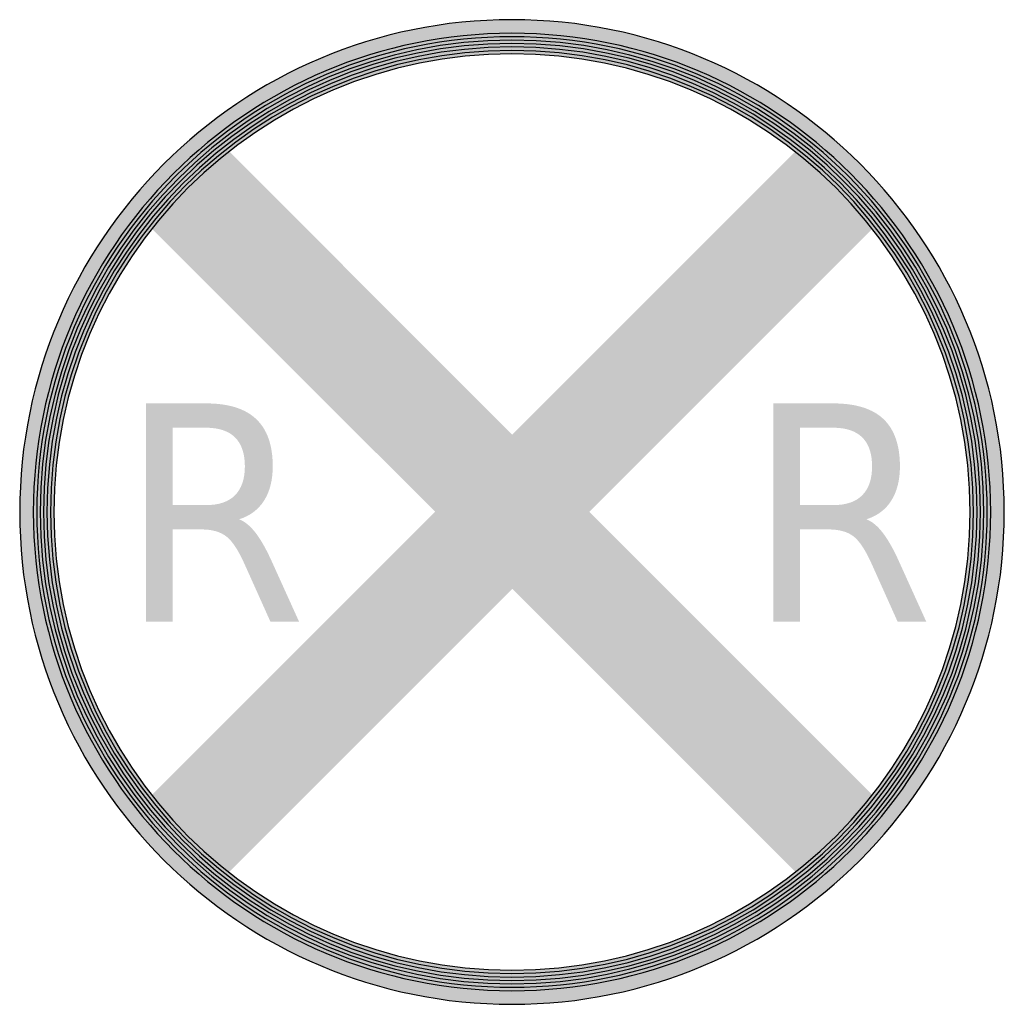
# Model space of a CAD drawing. Header units: inches. Extents: x -0.5 to 0.5, y -0.5 to 0.5.
import ezdxf

# ---------------------------------------------------------------- set-up
doc = ezdxf.new("R2010")
doc.units = ezdxf.units.IN
doc.header["$MEASUREMENT"] = 0

msp = doc.modelspace()

# ---------------------------------------------------------------- hatches: boundary and pattern name
h = msp.add_hatch(color=7)
edge = h.paths.add_edge_path()
edge.add_spline(control_points=[(0.5, 0), (0.5, -0.2761), (0.2761, -0.5), (0, -0.5), (-0.2761, -0.5), (-0.5, -0.2761), (-0.5, 0), (-0.5, 0.2761), (-0.2761, 0.5), (0, 0.5), (0.2761, 0.5), (0.5, 0.2761), (0.5, 0)], knot_values=[0, 0, 0, 0, 1, 1, 1, 2, 2, 2, 3, 3, 3, 4, 4, 4, 4], degree=3, periodic=0)
edge = h.paths.add_edge_path(flags=0)
edge.add_spline(control_points=[(0.4654, 0), (0.4654, -0.257), (0.257, -0.4654), (0, -0.4654), (-0.257, -0.4654), (-0.4654, -0.257), (-0.4654, 0), (-0.4654, 0.257), (-0.257, 0.4654), (0, 0.4654), (0.257, 0.4654), (0.4654, 0.257), (0.4654, 0)], knot_values=[0, 0, 0, 0, 1, 1, 1, 2, 2, 2, 3, 3, 3, 4, 4, 4, 4], degree=3, periodic=0)
for points in [[(0.2948, 0.3731), (-0.378, -0.2997), (-0.2997, -0.378), (0.3731, 0.2948), (0.2948, 0.3731)], [(-0.3778, 0.2999), (0.2951, -0.3729), (0.3734, -0.2946), (-0.2994, 0.3783), (-0.3778, 0.2999)]]:
    msp.add_hatch(color=7).paths.add_polyline_path(points)
h = msp.add_hatch(color=7)
edge = h.paths.add_edge_path()
edge.add_spline(control_points=[(-0.2771, -0.0074), (-0.2713, -0.0096), (-0.2657, -0.0143), (-0.2602, -0.0214), (-0.2548, -0.0285), (-0.2493, -0.0383), (-0.2437, -0.0508)], knot_values=[0, 0, 0, 0, 1, 1, 1, 2, 2, 2, 2], degree=3, periodic=0)
edge.add_line((-0.2437, -0.0508), (-0.2163, -0.1113))
edge.add_line((-0.2163, -0.1113), (-0.2454, -0.1113))
edge.add_line((-0.2454, -0.1113), (-0.2709, -0.0545))
edge.add_spline(control_points=[(-0.2709, -0.0545), (-0.2774, -0.0396), (-0.2838, -0.0298), (-0.29, -0.0249), (-0.2962, -0.0201), (-0.3046, -0.0177), (-0.3153, -0.0177)], knot_values=[0, 0, 0, 0, 1, 1, 1, 2, 2, 2, 2], degree=3, periodic=0)
edge.add_line((-0.3153, -0.0177), (-0.3447, -0.0177))
edge.add_line((-0.3447, -0.0177), (-0.3447, -0.1113))
edge.add_line((-0.3447, -0.1113), (-0.3717, -0.1113))
edge.add_line((-0.3717, -0.1113), (-0.3717, 0.1103))
edge.add_line((-0.3717, 0.1103), (-0.3108, 0.1103))
edge.add_spline(control_points=[(-0.3108, 0.1103), (-0.288, 0.1103), (-0.271, 0.105), (-0.2598, 0.0944), (-0.2486, 0.0838), (-0.243, 0.0678), (-0.243, 0.0464), (-0.243, 0.0325), (-0.2459, 0.0209), (-0.2517, 0.0117), (-0.2575, 0.0025), (-0.266, -0.0039), (-0.2771, -0.0074)], knot_values=[0, 0, 0, 0, 1, 1, 1, 2, 2, 2, 3, 3, 3, 4, 4, 4, 4], degree=3, periodic=0)
edge = h.paths.add_edge_path(flags=0)
edge.add_line((-0.3447, 0.0856), (-0.3447, 0.007))
edge.add_line((-0.3447, 0.007), (-0.3108, 0.007))
edge.add_spline(control_points=[(-0.3108, 0.007), (-0.2978, 0.007), (-0.2879, 0.0103), (-0.2813, 0.017), (-0.2747, 0.0237), (-0.2713, 0.0335), (-0.2713, 0.0464), (-0.2713, 0.0594), (-0.2747, 0.0692), (-0.2813, 0.0758), (-0.2879, 0.0823), (-0.2978, 0.0856), (-0.3108, 0.0856)], knot_values=[0, 0, 0, 0, 1, 1, 1, 2, 2, 2, 3, 3, 3, 4, 4, 4, 4], degree=3, periodic=0)
edge.add_line((-0.3108, 0.0856), (-0.3447, 0.0856))
h = msp.add_hatch(color=7)
edge = h.paths.add_edge_path()
edge.add_spline(control_points=[(0.3599, -0.0074), (0.3657, -0.0096), (0.3714, -0.0143), (0.3768, -0.0214), (0.3822, -0.0285), (0.3877, -0.0383), (0.3933, -0.0508)], knot_values=[0, 0, 0, 0, 1, 1, 1, 2, 2, 2, 2], degree=3, periodic=0)
edge.add_line((0.3933, -0.0508), (0.4207, -0.1113))
edge.add_line((0.4207, -0.1113), (0.3916, -0.1113))
edge.add_line((0.3916, -0.1113), (0.3661, -0.0545))
edge.add_spline(control_points=[(0.3661, -0.0545), (0.3596, -0.0396), (0.3532, -0.0298), (0.3471, -0.0249), (0.3409, -0.0201), (0.3324, -0.0177), (0.3217, -0.0177)], knot_values=[0, 0, 0, 0, 1, 1, 1, 2, 2, 2, 2], degree=3, periodic=0)
edge.add_line((0.3217, -0.0177), (0.2924, -0.0177))
edge.add_line((0.2924, -0.0177), (0.2924, -0.1113))
edge.add_line((0.2924, -0.1113), (0.2654, -0.1113))
edge.add_line((0.2654, -0.1113), (0.2654, 0.1103))
edge.add_line((0.2654, 0.1103), (0.3262, 0.1103))
edge.add_spline(control_points=[(0.3262, 0.1103), (0.3491, 0.1103), (0.3661, 0.105), (0.3773, 0.0944), (0.3884, 0.0838), (0.394, 0.0678), (0.394, 0.0464), (0.394, 0.0325), (0.3911, 0.0209), (0.3853, 0.0117), (0.3796, 0.0025), (0.3711, -0.0039), (0.3599, -0.0074)], knot_values=[0, 0, 0, 0, 1, 1, 1, 2, 2, 2, 3, 3, 3, 4, 4, 4, 4], degree=3, periodic=0)
edge = h.paths.add_edge_path(flags=0)
edge.add_line((0.2924, 0.0856), (0.2924, 0.007))
edge.add_line((0.2924, 0.007), (0.3262, 0.007))
edge.add_spline(control_points=[(0.3262, 0.007), (0.3393, 0.007), (0.3491, 0.0103), (0.3557, 0.017), (0.3624, 0.0237), (0.3657, 0.0335), (0.3657, 0.0464), (0.3657, 0.0594), (0.3624, 0.0692), (0.3557, 0.0758), (0.3491, 0.0823), (0.3393, 0.0856), (0.3262, 0.0856)], knot_values=[0, 0, 0, 0, 1, 1, 1, 2, 2, 2, 3, 3, 3, 4, 4, 4, 4], degree=3, periodic=0)
edge.add_line((0.3262, 0.0856), (0.2924, 0.0856))

# ---------------------------------------------------------------- linework, layer by layer
at = {"color": 7}
for points in [[(0.5, 0), (0.5, -0.2761), (0.2761, -0.5), (0, -0.5), (-0.2761, -0.5), (-0.5, -0.2761), (-0.5, 0), (-0.5, 0.2761), (-0.2761, 0.5), (0, 0.5), (0.2761, 0.5), (0.5, 0.2761), (0.5, 0)], [(0.4862, 0), (0.4862, -0.2685), (0.2685, -0.4862), (0, -0.4862), (-0.2685, -0.4862), (-0.4862, -0.2685), (-0.4862, 0), (-0.4862, 0.2685), (-0.2685, 0.4862), (0, 0.4862), (0.2685, 0.4862), (0.4862, 0.2685), (0.4862, 0)], [(0.4827, 0), (0.4827, -0.2666), (0.2666, -0.4827), (0, -0.4827), (-0.2666, -0.4827), (-0.4827, -0.2666), (-0.4827, 0), (-0.4827, 0.2666), (-0.2666, 0.4827), (0, 0.4827), (0.2666, 0.4827), (0.4827, 0.2666), (0.4827, 0)], [(0.4792, 0), (0.4792, -0.2647), (0.2647, -0.4792), (0, -0.4792), (-0.2647, -0.4792), (-0.4792, -0.2647), (-0.4792, 0), (-0.4792, 0.2647), (-0.2647, 0.4792), (0, 0.4792), (0.2647, 0.4792), (0.4792, 0.2647), (0.4792, 0)], [(0.4758, 0), (0.4758, -0.2628), (0.2628, -0.4758), (0, -0.4758), (-0.2628, -0.4758), (-0.4758, -0.2628), (-0.4758, 0), (-0.4758, 0.2628), (-0.2628, 0.4758), (0, 0.4758), (0.2628, 0.4758), (0.4758, 0.2628), (0.4758, 0)], [(0.4723, 0), (0.4723, -0.2608), (0.2608, -0.4723), (0, -0.4723), (-0.2608, -0.4723), (-0.4723, -0.2608), (-0.4723, 0), (-0.4723, 0.2608), (-0.2608, 0.4723), (0, 0.4723), (0.2608, 0.4723), (0.4723, 0.2608), (0.4723, 0)], [(0.4688, 0), (0.4688, -0.2589), (0.2589, -0.4688), (0, -0.4688), (-0.2589, -0.4688), (-0.4688, -0.2589), (-0.4688, 0), (-0.4688, 0.2589), (-0.2589, 0.4688), (0, 0.4688), (0.2589, 0.4688), (0.4688, 0.2589), (0.4688, 0)], [(0.4654, 0), (0.4654, -0.257), (0.257, -0.4654), (0, -0.4654), (-0.257, -0.4654), (-0.4654, -0.257), (-0.4654, 0), (-0.4654, 0.257), (-0.257, 0.4654), (0, 0.4654), (0.257, 0.4654), (0.4654, 0.257), (0.4654, 0)]]:
    msp.add_open_spline(points, degree=3, knots=[0, 0, 0, 0, 1, 1, 1, 2, 2, 2, 3, 3, 3, 4, 4, 4, 4], dxfattribs=at)

doc.saveas('drawing.dxf')
